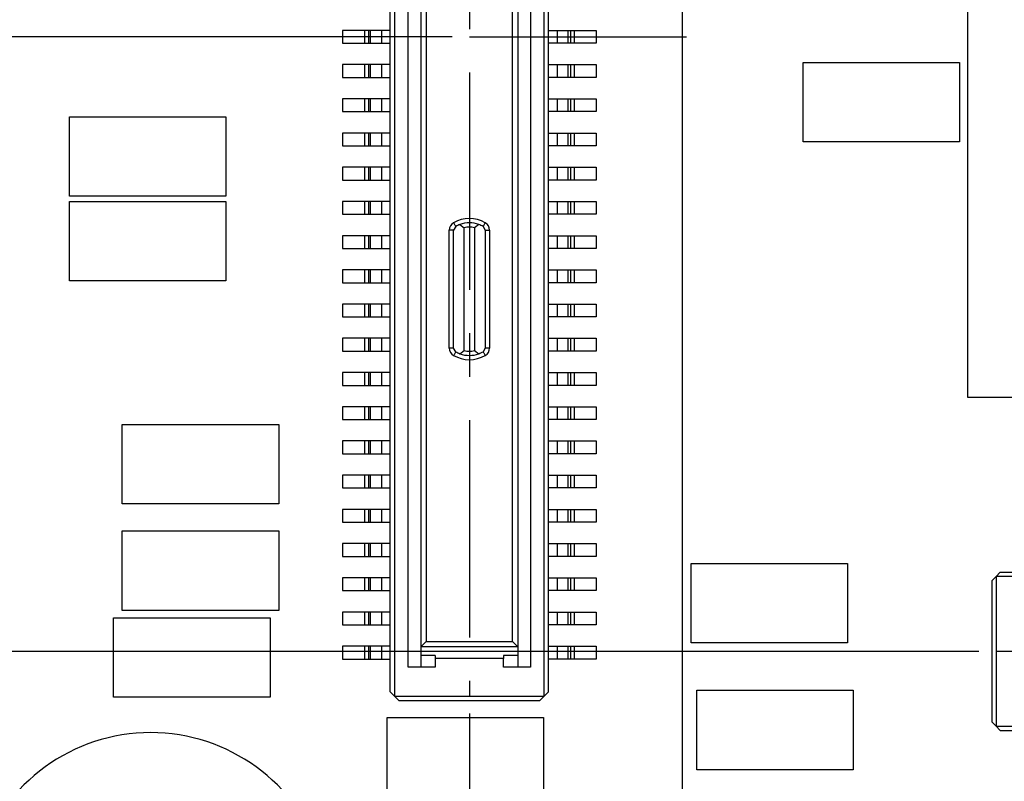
# Model space of a CAD drawing. Extents: x 5 to 415, y 5 to 292.
# Tile 24 of 33: x 143 to 200, y 101 to 145. Entities that reach past the tile are written whole.
import ezdxf
from ezdxf.enums import TextEntityAlignment as Align

# ---------------------------------------------------------------- set-up
doc = ezdxf.new("R2010")
doc.units = 0
doc.linetypes.add('CENTERX2', pattern=[20.32, 12.7, -2.54, 2.54, -2.54])
doc.layers.get('0').update_dxf_attribs({"linetype": 'CONTINUOUS'})
doc.dimstyles.new('SLDDIMSTYLE0', dxfattribs={"dimtxt": 3.5, "dimasz": 3.302, "dimexe": 0, "dimexo": 0.0625, "dimgap": 0.875, "dimtad": 1, "dimlfac": 0.2, "dimrnd": 1e-09, "dimzin": 4, "dimsah": 1, "dimcen": 0.09, "dimazin": 3, "dimtol": 1, "dimtp": 0.025, "dimtm": 0.025, "dimtfac": 1, "dimtofl": 0, "dimtmove": 0, "dimatfit": 3})
doc.dimstyles.new('SLDDIMSTYLE2', dxfattribs={"dimtxt": 3.5, "dimasz": 3.302, "dimexe": 0, "dimexo": 0.0625, "dimgap": 0.875, "dimtad": 1, "dimlfac": 0.2, "dimrnd": 1e-09, "dimzin": 12, "dimsah": 1, "dimcen": 0.09, "dimazin": 3, "dimtol": 1, "dimtp": 0.025, "dimtm": 0.025, "dimtfac": 1, "dimtofl": 0, "dimtmove": 0, "dimatfit": 3})
doc.dimstyles.new('SLDDIMSTYLE4', dxfattribs={"dimtxt": 3.5, "dimasz": 3.302, "dimexe": 0, "dimexo": 0.0625, "dimgap": 0.875, "dimtad": 1, "dimlfac": 0.2, "dimrnd": 1e-09, "dimzin": 4, "dimsah": 1, "dimcen": 0.09, "dimazin": 3, "dimtfac": 1, "dimtofl": 0, "dimtmove": 0, "dimatfit": 3})

# ---------------------------------------------------------------- blocks, each defined once
blk = doc.blocks.new('_D')
at = {"color": 7, "linetype": 'CONTINUOUS'}
for p, q in [((180.074, 215.933), (117.252, 215.933)), ((118.252, 215.933), (118.252, 108.433)), ((198.779, 108.433), (117.252, 108.433))]:
    blk.add_line(p, q, dxfattribs=at)
for points in [[(118.252, 215.933), (117.744, 212.631), (118.76, 212.631)], [(118.252, 108.433), (118.76, 111.735), (117.744, 111.735)]]:
    blk.add_solid(points, dxfattribs=at)
at = {"color": 7, "linetype": 'CONTINUOUS', "width": 0.7}
for s, height, p in [('0.025', 1.75, (115.529, 166.021, 0.5)), ('0.025', 1.75, (117.792, 166.021, 0.5)), ('+', 1.75, (115.529, 164.607, 0.5)), ('-', 1.75, (117.792, 164.926, 0.5)), ('21.500', 3.5, (118.252, 149.09, 0.5))]:
    blk.add_text(s, height=height, rotation=90, dxfattribs=at).set_placement(p, align=Align.BOTTOM_LEFT)
blk = doc.blocks.new('_D_2')
at = {"color": 7, "linetype": 'CONTINUOUS'}
for p, q in [((243.329, 107.433), (243.329, 68.345)), ((168.974, 104.808), (168.974, 68.345)), ((243.329, 69.345), (168.974, 69.345))]:
    blk.add_line(p, q, dxfattribs=at)
for points in [[(168.974, 69.345), (172.276, 68.837), (172.276, 69.853)], [(243.329, 69.345), (240.027, 69.853), (240.027, 68.837)]]:
    blk.add_solid(points, dxfattribs=at)
at = {"color": 7, "linetype": 'CONTINUOUS', "width": 0.7}
for s, height, p in [('0.025', 1.75, (206.445, 72.067, 0.5)), ('14.871', 3.5, (189.514, 69.345, 0.5)), ('+', 1.75, (205.031, 72.067, 0.5)), ('0.025', 1.75, (206.445, 69.804, 0.5)), ('-', 1.75, (205.35, 69.804, 0.5))]:
    blk.add_text(s, height=height, dxfattribs=at).set_placement(p, align=Align.BOTTOM_LEFT)
blk = doc.blocks.new('_D_3')
at = {"color": 7, "linetype": 'CONTINUOUS'}
for p, q in [((167.974, 144.358), (127.335, 144.358)), ((128.335, 108.433), (128.335, 144.358)), ((198.779, 108.433), (127.335, 108.433))]:
    blk.add_line(p, q, dxfattribs=at)
for points in [[(128.335, 144.358), (127.827, 141.056), (128.843, 141.056)], [(128.335, 108.433), (128.843, 111.735), (127.827, 111.735)]]:
    blk.add_solid(points, dxfattribs=at)
at = {"color": 7, "linetype": 'CONTINUOUS', "width": 0.7}
for s, height, p in [('0.025', 1.75, (125.613, 131.141, 0.5)), ('0.025', 1.75, (127.876, 131.141, 0.5)), ('+', 1.75, (125.613, 129.726, 0.5)), ('-', 1.75, (127.876, 130.046, 0.5)), ('7.185', 3.5, (128.335, 116.796, 0.5))]:
    blk.add_text(s, height=height, rotation=90, dxfattribs=at).set_placement(p, align=Align.BOTTOM_LEFT)
blk = doc.blocks.new('_D_9')
at = {"color": 7, "linetype": 'CONTINUOUS'}
for p, q in [((150.329, 225.683), (150.329, 255.77)), ((363.829, 94.183), (363.829, 255.77)), ((150.329, 254.77), (363.829, 254.77))]:
    blk.add_line(p, q, dxfattribs=at)
for points in [[(150.329, 254.77), (153.631, 254.262), (153.631, 255.278)], [(363.829, 254.77), (360.527, 255.278), (360.527, 254.262)]]:
    blk.add_solid(points, dxfattribs=at)
at = {"color": 7, "linetype": 'CONTINUOUS', "width": 0.7}
blk.add_text('42.70', height=3.5, dxfattribs=at).set_placement((251.813, 254.77, 185.318), align=Align.BOTTOM_LEFT)
blk = doc.blocks.new('_D_10')
at = {"color": 7, "linetype": 'CONTINUOUS'}
for p, q in [((151.329, 224.683), (182.411, 224.683)), ((181.411, 224.683), (181.411, 93.183)), ((362.829, 93.183), (180.411, 93.183))]:
    blk.add_line(p, q, dxfattribs=at)
for points in [[(181.411, 224.683), (180.903, 221.381), (181.919, 221.381)], [(181.411, 93.183), (181.919, 96.485), (180.903, 96.485)]]:
    blk.add_solid(points, dxfattribs=at)
at = {"color": 7, "linetype": 'CONTINUOUS', "width": 0.7}
blk.add_text('26.30', height=3.5, rotation=90, dxfattribs=at).set_placement((181.411, 154.646, 185.318), align=Align.BOTTOM_LEFT)

msp = doc.modelspace()

# ---------------------------------------------------------------- linework, layer by layer
at = {"color": 7, "linetype": 'CONTINUOUS'}
for p, q in [((164.349, 106.058), (164.349, 182.658)), ((164.599, 182.908), (164.599, 105.808)), ((173.349, 105.808), (173.349, 182.908)), ((173.599, 106.058), (173.599, 182.658)), ((165.399, 107.508), (165.399, 181.208)), ((166.149, 107.508), (166.149, 181.208)), ((171.799, 181.208), (171.799, 107.508)), ((172.549, 181.208), (172.549, 107.508)), ((166.449, 179.706), (166.449, 109.011)), ((171.499, 109.011), (171.499, 179.706)), ((198.123, 123.281), (198.123, 153.781)), ((161.549, 144.733), (161.549, 143.983)), ((162.849, 144.733), (161.549, 144.733)), ((162.849, 143.983), (162.849, 144.733)), ((163.07, 144.733), (162.849, 144.733)), ((163.07, 144.733), (163.07, 143.983)), ((163.187, 144.733), (163.07, 144.733)), ((163.187, 143.983), (163.187, 144.733)), ((163.849, 144.733), (163.187, 144.733)), ((163.849, 143.983), (163.849, 144.733)), ((164.349, 144.733), (163.849, 144.733)), ((173.599, 144.733), (174.099, 144.733)), ((174.099, 144.733), (174.099, 143.983)), ((174.099, 144.733), (174.761, 144.733)), ((174.761, 143.983), (174.761, 144.733)), ((174.761, 144.733), (174.879, 144.733)), ((174.879, 144.733), (174.879, 143.983)), ((174.879, 144.733), (175.099, 144.733)), ((175.099, 144.733), (175.099, 143.983)), ((175.099, 144.733), (176.399, 144.733)), ((176.399, 144.733), (176.399, 143.983)), ((161.549, 143.983), (162.849, 143.983)), ((162.849, 143.983), (163.07, 143.983)), ((163.07, 143.983), (163.187, 143.983)), ((163.187, 143.983), (163.849, 143.983)), ((163.849, 143.983), (164.349, 143.983)), ((174.099, 143.983), (173.599, 143.983)), ((174.761, 143.983), (174.099, 143.983)), ((174.879, 143.983), (174.761, 143.983)), ((175.099, 143.983), (174.879, 143.983)), ((176.399, 143.983), (175.099, 143.983)), ((188.5, 142.863), (197.65, 142.863)), ((188.5, 138.213), (188.5, 142.863)), ((197.65, 142.863), (197.65, 138.213)), ((161.549, 142.733), (161.549, 141.983)), ((162.849, 142.733), (161.549, 142.733)), ((162.849, 141.983), (162.849, 142.733)), ((163.07, 142.733), (162.849, 142.733)), ((163.07, 142.733), (163.07, 141.983)), ((163.187, 142.733), (163.07, 142.733)), ((163.187, 141.983), (163.187, 142.733)), ((163.849, 142.733), (163.187, 142.733)), ((164.349, 142.733), (163.849, 142.733)), ((163.849, 141.983), (163.849, 142.733)), ((173.599, 142.733), (174.099, 142.733)), ((174.099, 142.733), (174.099, 141.983)), ((174.099, 142.733), (174.761, 142.733)), ((174.761, 141.983), (174.761, 142.733)), ((174.761, 142.733), (174.879, 142.733)), ((174.879, 142.733), (174.879, 141.983)), ((174.879, 142.733), (175.099, 142.733)), ((175.099, 142.733), (175.099, 141.983)), ((175.099, 142.733), (176.399, 142.733)), ((176.399, 142.733), (176.399, 141.983)), ((161.549, 141.983), (162.849, 141.983)), ((162.849, 141.983), (163.07, 141.983)), ((163.07, 141.983), (163.187, 141.983)), ((163.187, 141.983), (163.849, 141.983)), ((163.849, 141.983), (164.349, 141.983)), ((174.099, 141.983), (173.599, 141.983)), ((174.761, 141.983), (174.099, 141.983)), ((174.879, 141.983), (174.761, 141.983)), ((175.099, 141.983), (174.879, 141.983)), ((176.399, 141.983), (175.099, 141.983)), ((161.549, 140.733), (161.549, 139.983)), ((162.849, 140.733), (161.549, 140.733)), ((162.849, 139.983), (162.849, 140.733)), ((163.07, 140.733), (162.849, 140.733)), ((163.07, 140.733), (163.07, 139.983)), ((163.187, 140.733), (163.07, 140.733)), ((163.187, 139.983), (163.187, 140.733)), ((163.849, 140.733), (163.187, 140.733)), ((163.849, 139.983), (163.849, 140.733)), ((164.349, 140.733), (163.849, 140.733)), ((173.599, 140.733), (174.099, 140.733)), ((174.099, 140.733), (174.099, 139.983)), ((174.099, 140.733), (174.761, 140.733)), ((174.761, 139.983), (174.761, 140.733)), ((174.761, 140.733), (174.879, 140.733)), ((174.879, 140.733), (174.879, 139.983)), ((174.879, 140.733), (175.099, 140.733)), ((175.099, 140.733), (175.099, 139.983)), ((175.099, 140.733), (176.399, 140.733)), ((176.399, 140.733), (176.399, 139.983)), ((161.549, 139.983), (162.849, 139.983)), ((162.849, 139.983), (163.07, 139.983)), ((163.07, 139.983), (163.187, 139.983)), ((163.187, 139.983), (163.849, 139.983)), ((163.849, 139.983), (164.349, 139.983)), ((174.099, 139.983), (173.599, 139.983)), ((174.761, 139.983), (174.099, 139.983)), ((174.879, 139.983), (174.761, 139.983)), ((175.099, 139.983), (174.879, 139.983)), ((176.399, 139.983), (175.099, 139.983)), ((145.574, 135.038), (145.574, 139.688)), ((145.574, 139.688), (154.724, 139.688)), ((154.724, 139.688), (154.724, 135.038)), ((161.549, 138.733), (161.549, 137.983)), ((162.849, 138.733), (161.549, 138.733)), ((162.849, 137.983), (162.849, 138.733)), ((163.07, 138.733), (162.849, 138.733)), ((163.07, 138.733), (163.07, 137.983)), ((163.187, 138.733), (163.07, 138.733)), ((163.187, 137.983), (163.187, 138.733)), ((163.849, 138.733), (163.187, 138.733)), ((163.849, 137.983), (163.849, 138.733)), ((164.349, 138.733), (163.849, 138.733)), ((173.599, 138.733), (174.099, 138.733)), ((174.099, 138.733), (174.099, 137.983)), ((174.099, 138.733), (174.761, 138.733)), ((174.761, 137.983), (174.761, 138.733)), ((174.761, 138.733), (174.879, 138.733)), ((174.879, 138.733), (174.879, 137.983)), ((174.879, 138.733), (175.099, 138.733)), ((175.099, 138.733), (175.099, 137.983)), ((175.099, 138.733), (176.399, 138.733)), ((176.399, 138.733), (176.399, 137.983)), ((161.549, 137.983), (162.849, 137.983)), ((162.849, 137.983), (163.07, 137.983)), ((163.07, 137.983), (163.187, 137.983)), ((163.187, 137.983), (163.849, 137.983)), ((163.849, 137.983), (164.349, 137.983)), ((174.099, 137.983), (173.599, 137.983)), ((174.761, 137.983), (174.099, 137.983)), ((174.879, 137.983), (174.761, 137.983)), ((175.099, 137.983), (174.879, 137.983)), ((176.399, 137.983), (175.099, 137.983)), ((197.65, 138.213), (188.5, 138.213)), ((161.549, 136.733), (161.549, 135.983)), ((162.849, 136.733), (161.549, 136.733)), ((162.849, 135.983), (162.849, 136.733)), ((163.07, 136.733), (162.849, 136.733)), ((163.07, 136.733), (163.07, 135.983)), ((163.187, 136.733), (163.07, 136.733)), ((163.187, 135.983), (163.187, 136.733)), ((163.849, 136.733), (163.187, 136.733)), ((163.849, 135.983), (163.849, 136.733)), ((164.349, 136.733), (163.849, 136.733)), ((173.599, 136.733), (174.099, 136.733)), ((174.099, 136.733), (174.099, 135.983)), ((174.099, 136.733), (174.761, 136.733)), ((174.761, 135.983), (174.761, 136.733)), ((174.761, 136.733), (174.879, 136.733)), ((174.879, 136.733), (174.879, 135.983)), ((174.879, 136.733), (175.099, 136.733)), ((175.099, 136.733), (175.099, 135.983)), ((175.099, 136.733), (176.399, 136.733)), ((176.399, 136.733), (176.399, 135.983)), ((161.549, 135.983), (162.849, 135.983)), ((162.849, 135.983), (163.07, 135.983)), ((163.07, 135.983), (163.187, 135.983)), ((163.187, 135.983), (163.849, 135.983)), ((163.849, 135.983), (164.349, 135.983)), ((174.099, 135.983), (173.599, 135.983)), ((174.761, 135.983), (174.099, 135.983)), ((174.879, 135.983), (174.761, 135.983)), ((175.099, 135.983), (174.879, 135.983)), ((176.399, 135.983), (175.099, 135.983)), ((154.724, 135.038), (145.574, 135.038)), ((145.574, 130.085), (145.574, 134.735)), ((145.574, 134.735), (154.724, 134.735)), ((154.724, 134.735), (154.724, 130.085)), ((161.549, 134.733), (161.549, 133.983)), ((162.849, 134.733), (161.549, 134.733)), ((162.849, 133.983), (162.849, 134.733)), ((163.07, 134.733), (162.849, 134.733)), ((163.07, 134.733), (163.07, 133.983)), ((163.187, 134.733), (163.07, 134.733)), ((163.187, 133.983), (163.187, 134.733)), ((163.849, 134.733), (163.187, 134.733)), ((164.349, 134.733), (163.849, 134.733)), ((163.849, 133.983), (163.849, 134.733)), ((173.599, 134.733), (174.099, 134.733)), ((174.099, 134.733), (174.099, 133.983)), ((174.099, 134.733), (174.761, 134.733)), ((174.761, 133.983), (174.761, 134.733)), ((174.761, 134.733), (174.879, 134.733)), ((174.879, 134.733), (174.879, 133.983)), ((174.879, 134.733), (175.099, 134.733)), ((175.099, 134.733), (175.099, 133.983)), ((175.099, 134.733), (176.399, 134.733)), ((176.399, 134.733), (176.399, 133.983)), ((161.549, 133.983), (162.849, 133.983)), ((162.849, 133.983), (163.07, 133.983)), ((163.07, 133.983), (163.187, 133.983)), ((163.187, 133.983), (163.849, 133.983)), ((163.849, 133.983), (164.349, 133.983)), ((174.099, 133.983), (173.599, 133.983)), ((174.761, 133.983), (174.099, 133.983)), ((174.879, 133.983), (174.761, 133.983)), ((175.099, 133.983), (174.879, 133.983)), ((176.399, 133.983), (175.099, 133.983)), ((168.049, 133.053), (167.799, 133.053)), ((167.799, 126.164), (167.799, 133.053)), ((168.174, 133.269), (168.049, 133.053)), ((168.049, 126.164), (168.049, 133.053)), ((168.424, 133.386), (168.674, 133.2)), ((168.674, 126.017), (168.674, 133.2)), ((169.524, 133.386), (169.274, 133.2)), ((169.274, 133.2), (169.274, 126.017)), ((169.774, 133.269), (169.899, 133.053)), ((169.899, 133.053), (169.899, 126.164)), ((169.899, 133.053), (170.149, 133.053)), ((170.149, 133.053), (170.149, 126.164)), ((161.549, 132.733), (161.549, 131.983)), ((162.849, 132.733), (161.549, 132.733)), ((162.849, 131.983), (162.849, 132.733)), ((163.07, 132.733), (162.849, 132.733)), ((163.07, 132.733), (163.07, 131.983)), ((163.187, 132.733), (163.07, 132.733)), ((163.187, 131.983), (163.187, 132.733)), ((163.849, 132.733), (163.187, 132.733)), ((163.849, 131.983), (163.849, 132.733)), ((164.349, 132.733), (163.849, 132.733)), ((173.599, 132.733), (174.099, 132.733)), ((174.099, 132.733), (174.099, 131.983)), ((174.099, 132.733), (174.761, 132.733)), ((174.761, 131.983), (174.761, 132.733)), ((174.761, 132.733), (174.879, 132.733)), ((174.879, 132.733), (174.879, 131.983)), ((174.879, 132.733), (175.099, 132.733)), ((175.099, 132.733), (175.099, 131.983)), ((175.099, 132.733), (176.399, 132.733)), ((176.399, 132.733), (176.399, 131.983)), ((161.549, 131.983), (162.849, 131.983)), ((162.849, 131.983), (163.07, 131.983)), ((163.07, 131.983), (163.187, 131.983)), ((163.187, 131.983), (163.849, 131.983)), ((163.849, 131.983), (164.349, 131.983)), ((174.099, 131.983), (173.599, 131.983)), ((174.761, 131.983), (174.099, 131.983)), ((174.879, 131.983), (174.761, 131.983)), ((175.099, 131.983), (174.879, 131.983)), ((176.399, 131.983), (175.099, 131.983)), ((161.549, 130.733), (161.549, 129.983)), ((162.849, 130.733), (161.549, 130.733)), ((162.849, 129.983), (162.849, 130.733)), ((163.07, 130.733), (162.849, 130.733)), ((163.07, 130.733), (163.07, 129.983)), ((163.187, 130.733), (163.07, 130.733)), ((163.187, 129.983), (163.187, 130.733)), ((163.849, 130.733), (163.187, 130.733)), ((164.349, 130.733), (163.849, 130.733)), ((163.849, 129.983), (163.849, 130.733)), ((173.599, 130.733), (174.099, 130.733)), ((174.099, 130.733), (174.099, 129.983)), ((174.099, 130.733), (174.761, 130.733)), ((174.761, 129.983), (174.761, 130.733)), ((174.761, 130.733), (174.879, 130.733)), ((174.879, 130.733), (174.879, 129.983)), ((174.879, 130.733), (175.099, 130.733)), ((175.099, 130.733), (175.099, 129.983)), ((175.099, 130.733), (176.399, 130.733)), ((176.399, 130.733), (176.399, 129.983)), ((154.724, 130.085), (145.574, 130.085)), ((161.549, 129.983), (162.849, 129.983)), ((162.849, 129.983), (163.07, 129.983)), ((163.07, 129.983), (163.187, 129.983)), ((163.187, 129.983), (163.849, 129.983)), ((163.849, 129.983), (164.349, 129.983)), ((174.099, 129.983), (173.599, 129.983)), ((174.761, 129.983), (174.099, 129.983)), ((174.879, 129.983), (174.761, 129.983)), ((175.099, 129.983), (174.879, 129.983)), ((176.399, 129.983), (175.099, 129.983)), ((161.549, 128.733), (161.549, 127.983)), ((162.849, 128.733), (161.549, 128.733)), ((162.849, 127.983), (162.849, 128.733)), ((163.07, 128.733), (162.849, 128.733)), ((163.07, 128.733), (163.07, 127.983)), ((163.187, 128.733), (163.07, 128.733)), ((163.187, 127.983), (163.187, 128.733)), ((163.849, 128.733), (163.187, 128.733)), ((163.849, 127.983), (163.849, 128.733)), ((164.349, 128.733), (163.849, 128.733)), ((173.599, 128.733), (174.099, 128.733)), ((174.099, 128.733), (174.099, 127.983)), ((174.099, 128.733), (174.761, 128.733)), ((174.761, 127.983), (174.761, 128.733)), ((174.761, 128.733), (174.879, 128.733)), ((174.879, 128.733), (174.879, 127.983)), ((174.879, 128.733), (175.099, 128.733)), ((175.099, 128.733), (175.099, 127.983)), ((175.099, 128.733), (176.399, 128.733)), ((176.399, 128.733), (176.399, 127.983)), ((161.549, 127.983), (162.849, 127.983)), ((162.849, 127.983), (163.07, 127.983)), ((163.07, 127.983), (163.187, 127.983)), ((163.187, 127.983), (163.849, 127.983)), ((163.849, 127.983), (164.349, 127.983)), ((174.099, 127.983), (173.599, 127.983)), ((174.761, 127.983), (174.099, 127.983)), ((174.879, 127.983), (174.761, 127.983)), ((175.099, 127.983), (174.879, 127.983)), ((176.399, 127.983), (175.099, 127.983)), ((161.549, 126.733), (161.549, 125.983)), ((162.849, 126.733), (161.549, 126.733)), ((162.849, 125.983), (162.849, 126.733)), ((163.07, 126.733), (162.849, 126.733)), ((163.07, 126.733), (163.07, 125.983)), ((163.187, 126.733), (163.07, 126.733)), ((163.187, 125.983), (163.187, 126.733)), ((163.849, 126.733), (163.187, 126.733)), ((163.849, 125.983), (163.849, 126.733)), ((164.349, 126.733), (163.849, 126.733)), ((173.599, 126.733), (174.099, 126.733)), ((174.099, 126.733), (174.099, 125.983)), ((174.099, 126.733), (174.761, 126.733)), ((174.761, 125.983), (174.761, 126.733)), ((174.761, 126.733), (174.879, 126.733)), ((174.879, 126.733), (174.879, 125.983)), ((174.879, 126.733), (175.099, 126.733)), ((175.099, 126.733), (175.099, 125.983)), ((175.099, 126.733), (176.399, 126.733)), ((176.399, 126.733), (176.399, 125.983)), ((168.049, 126.164), (167.799, 126.164)), ((168.174, 125.948), (168.049, 126.164)), ((169.899, 126.164), (169.774, 125.948)), ((170.149, 126.164), (169.899, 126.164)), ((161.549, 125.983), (162.849, 125.983)), ((162.849, 125.983), (163.07, 125.983)), ((163.07, 125.983), (163.187, 125.983)), ((163.187, 125.983), (163.849, 125.983)), ((163.849, 125.983), (164.349, 125.983)), ((168.424, 125.831), (168.674, 126.017)), ((169.274, 126.017), (169.524, 125.831)), ((174.099, 125.983), (173.599, 125.983)), ((174.761, 125.983), (174.099, 125.983)), ((174.879, 125.983), (174.761, 125.983)), ((175.099, 125.983), (174.879, 125.983)), ((176.399, 125.983), (175.099, 125.983)), ((161.549, 124.733), (161.549, 123.983)), ((162.849, 124.733), (161.549, 124.733)), ((162.849, 123.983), (162.849, 124.733)), ((163.07, 124.733), (162.849, 124.733)), ((163.07, 124.733), (163.07, 123.983)), ((163.187, 124.733), (163.07, 124.733)), ((163.187, 123.983), (163.187, 124.733)), ((163.849, 124.733), (163.187, 124.733)), ((163.849, 123.983), (163.849, 124.733)), ((164.349, 124.733), (163.849, 124.733)), ((173.599, 124.733), (174.099, 124.733)), ((174.099, 124.733), (174.099, 123.983)), ((174.099, 124.733), (174.761, 124.733)), ((174.761, 123.983), (174.761, 124.733)), ((174.761, 124.733), (174.879, 124.733)), ((174.879, 124.733), (174.879, 123.983)), ((174.879, 124.733), (175.099, 124.733)), ((175.099, 124.733), (175.099, 123.983)), ((175.099, 124.733), (176.399, 124.733)), ((176.399, 124.733), (176.399, 123.983)), ((161.549, 123.983), (162.849, 123.983)), ((162.849, 123.983), (163.07, 123.983)), ((163.07, 123.983), (163.187, 123.983)), ((163.187, 123.983), (163.849, 123.983)), ((163.849, 123.983), (164.349, 123.983)), ((174.099, 123.983), (173.599, 123.983)), ((174.761, 123.983), (174.099, 123.983)), ((174.879, 123.983), (174.761, 123.983)), ((175.099, 123.983), (174.879, 123.983)), ((176.399, 123.983), (175.099, 123.983)), ((238.623, 123.281), (198.123, 123.281)), ((161.549, 122.733), (161.549, 121.983)), ((162.849, 122.733), (161.549, 122.733)), ((162.849, 121.983), (162.849, 122.733)), ((163.07, 122.733), (162.849, 122.733)), ((163.07, 122.733), (163.07, 121.983)), ((163.187, 122.733), (163.07, 122.733)), ((163.187, 121.983), (163.187, 122.733)), ((163.849, 122.733), (163.187, 122.733)), ((163.849, 121.983), (163.849, 122.733)), ((164.349, 122.733), (163.849, 122.733)), ((173.599, 122.733), (174.099, 122.733)), ((174.099, 122.733), (174.099, 121.983)), ((174.099, 122.733), (174.761, 122.733)), ((174.761, 121.983), (174.761, 122.733)), ((174.761, 122.733), (174.879, 122.733)), ((174.879, 122.733), (174.879, 121.983)), ((174.879, 122.733), (175.099, 122.733)), ((175.099, 122.733), (175.099, 121.983)), ((175.099, 122.733), (176.399, 122.733)), ((176.399, 122.733), (176.399, 121.983)), ((148.672, 117.054), (148.672, 121.704)), ((148.672, 121.704), (157.822, 121.704)), ((157.822, 121.704), (157.822, 117.054)), ((161.549, 121.983), (162.849, 121.983)), ((162.849, 121.983), (163.07, 121.983)), ((163.07, 121.983), (163.187, 121.983)), ((163.187, 121.983), (163.849, 121.983)), ((163.849, 121.983), (164.349, 121.983)), ((174.099, 121.983), (173.599, 121.983)), ((174.761, 121.983), (174.099, 121.983)), ((174.879, 121.983), (174.761, 121.983)), ((175.099, 121.983), (174.879, 121.983)), ((176.399, 121.983), (175.099, 121.983)), ((161.549, 120.733), (161.549, 119.983)), ((162.849, 120.733), (161.549, 120.733)), ((162.849, 119.983), (162.849, 120.733)), ((163.07, 120.733), (162.849, 120.733)), ((163.07, 120.733), (163.07, 119.983)), ((163.187, 120.733), (163.07, 120.733)), ((163.187, 119.983), (163.187, 120.733)), ((163.849, 120.733), (163.187, 120.733)), ((164.349, 120.733), (163.849, 120.733)), ((163.849, 119.983), (163.849, 120.733)), ((173.599, 120.733), (174.099, 120.733)), ((174.099, 120.733), (174.099, 119.983)), ((174.099, 120.733), (174.761, 120.733)), ((174.761, 119.983), (174.761, 120.733)), ((174.761, 120.733), (174.879, 120.733)), ((174.879, 120.733), (174.879, 119.983)), ((174.879, 120.733), (175.099, 120.733)), ((175.099, 120.733), (175.099, 119.983)), ((175.099, 120.733), (176.399, 120.733)), ((176.399, 120.733), (176.399, 119.983)), ((161.549, 119.983), (162.849, 119.983)), ((162.849, 119.983), (163.07, 119.983)), ((163.07, 119.983), (163.187, 119.983)), ((163.187, 119.983), (163.849, 119.983)), ((163.849, 119.983), (164.349, 119.983)), ((174.099, 119.983), (173.599, 119.983)), ((174.761, 119.983), (174.099, 119.983)), ((174.879, 119.983), (174.761, 119.983)), ((175.099, 119.983), (174.879, 119.983)), ((176.399, 119.983), (175.099, 119.983)), ((161.549, 118.733), (161.549, 117.983)), ((162.849, 118.733), (161.549, 118.733)), ((162.849, 117.983), (162.849, 118.733)), ((163.07, 118.733), (162.849, 118.733)), ((163.07, 118.733), (163.07, 117.983)), ((163.187, 118.733), (163.07, 118.733)), ((163.187, 117.983), (163.187, 118.733)), ((163.849, 118.733), (163.187, 118.733)), ((164.349, 118.733), (163.849, 118.733)), ((163.849, 117.983), (163.849, 118.733)), ((173.599, 118.733), (174.099, 118.733)), ((174.099, 118.733), (174.099, 117.983)), ((174.099, 118.733), (174.761, 118.733)), ((174.761, 117.983), (174.761, 118.733)), ((174.761, 118.733), (174.879, 118.733)), ((174.879, 118.733), (174.879, 117.983)), ((174.879, 118.733), (175.099, 118.733)), ((175.099, 118.733), (175.099, 117.983)), ((175.099, 118.733), (176.399, 118.733)), ((176.399, 118.733), (176.399, 117.983)), ((161.549, 117.983), (162.849, 117.983)), ((162.849, 117.983), (163.07, 117.983)), ((163.07, 117.983), (163.187, 117.983)), ((163.187, 117.983), (163.849, 117.983)), ((163.849, 117.983), (164.349, 117.983)), ((174.099, 117.983), (173.599, 117.983)), ((174.761, 117.983), (174.099, 117.983)), ((174.879, 117.983), (174.761, 117.983)), ((175.099, 117.983), (174.879, 117.983)), ((176.399, 117.983), (175.099, 117.983)), ((157.822, 117.054), (148.672, 117.054)), ((161.549, 116.733), (161.549, 115.983)), ((162.849, 116.733), (161.549, 116.733)), ((162.849, 115.983), (162.849, 116.733)), ((163.07, 116.733), (162.849, 116.733)), ((163.07, 116.733), (163.07, 115.983)), ((163.187, 116.733), (163.07, 116.733)), ((163.187, 115.983), (163.187, 116.733)), ((163.849, 116.733), (163.187, 116.733)), ((164.349, 116.733), (163.849, 116.733)), ((163.849, 115.983), (163.849, 116.733)), ((173.599, 116.733), (174.099, 116.733)), ((174.099, 116.733), (174.099, 115.983)), ((174.099, 116.733), (174.761, 116.733)), ((174.761, 115.983), (174.761, 116.733)), ((174.761, 116.733), (174.879, 116.733)), ((174.879, 116.733), (174.879, 115.983)), ((174.879, 116.733), (175.099, 116.733)), ((175.099, 116.733), (175.099, 115.983)), ((175.099, 116.733), (176.399, 116.733)), ((176.399, 116.733), (176.399, 115.983)), ((161.549, 115.983), (162.849, 115.983)), ((162.849, 115.983), (163.07, 115.983)), ((163.07, 115.983), (163.187, 115.983)), ((163.187, 115.983), (163.849, 115.983)), ((163.849, 115.983), (164.349, 115.983)), ((174.099, 115.983), (173.599, 115.983)), ((174.761, 115.983), (174.099, 115.983)), ((174.879, 115.983), (174.761, 115.983)), ((175.099, 115.983), (174.879, 115.983)), ((176.399, 115.983), (175.099, 115.983)), ((148.672, 115.481), (157.822, 115.481)), ((148.672, 110.831), (148.672, 115.481)), ((157.822, 115.481), (157.822, 110.831)), ((161.549, 114.733), (161.549, 113.983)), ((162.849, 114.733), (161.549, 114.733)), ((162.849, 113.983), (162.849, 114.733)), ((163.07, 114.733), (162.849, 114.733)), ((163.07, 114.733), (163.07, 113.983)), ((163.187, 114.733), (163.07, 114.733)), ((163.187, 113.983), (163.187, 114.733)), ((163.849, 114.733), (163.187, 114.733)), ((163.849, 113.983), (163.849, 114.733)), ((164.349, 114.733), (163.849, 114.733)), ((173.599, 114.733), (174.099, 114.733)), ((174.099, 114.733), (174.099, 113.983)), ((174.099, 114.733), (174.761, 114.733)), ((174.761, 113.983), (174.761, 114.733)), ((174.761, 114.733), (174.879, 114.733)), ((174.879, 114.733), (174.879, 113.983)), ((174.879, 114.733), (175.099, 114.733)), ((175.099, 114.733), (175.099, 113.983)), ((175.099, 114.733), (176.399, 114.733)), ((176.399, 114.733), (176.399, 113.983)), ((161.549, 113.983), (162.849, 113.983)), ((162.849, 113.983), (163.07, 113.983)), ((163.07, 113.983), (163.187, 113.983)), ((163.187, 113.983), (163.849, 113.983)), ((163.849, 113.983), (164.349, 113.983)), ((174.099, 113.983), (173.599, 113.983)), ((174.761, 113.983), (174.099, 113.983)), ((174.879, 113.983), (174.761, 113.983)), ((175.099, 113.983), (174.879, 113.983)), ((176.399, 113.983), (175.099, 113.983)), ((181.946, 108.926), (181.946, 113.576)), ((181.946, 113.576), (191.096, 113.576)), ((191.096, 113.576), (191.096, 108.926)), ((200.029, 113.058), (199.779, 112.808)), ((200.029, 113.058), (286.629, 113.058)), ((161.549, 112.733), (161.549, 111.983)), ((162.849, 112.733), (161.549, 112.733)), ((162.849, 111.983), (162.849, 112.733)), ((163.07, 112.733), (162.849, 112.733)), ((163.07, 112.733), (163.07, 111.983)), ((163.187, 112.733), (163.07, 112.733)), ((163.187, 111.983), (163.187, 112.733)), ((163.849, 112.733), (163.187, 112.733)), ((163.849, 111.983), (163.849, 112.733)), ((164.349, 112.733), (163.849, 112.733)), ((173.599, 112.733), (174.099, 112.733)), ((174.099, 112.733), (174.099, 111.983)), ((174.099, 112.733), (174.761, 112.733)), ((174.761, 111.983), (174.761, 112.733)), ((174.761, 112.733), (174.879, 112.733)), ((174.879, 112.733), (174.879, 111.983)), ((174.879, 112.733), (175.099, 112.733)), ((175.099, 112.733), (175.099, 111.983)), ((175.099, 112.733), (176.399, 112.733)), ((176.399, 112.733), (176.399, 111.983)), ((199.779, 112.808), (199.529, 112.558)), ((199.529, 112.558), (199.529, 104.308)), ((199.779, 112.808), (199.779, 104.058)), ((286.879, 112.808), (199.779, 112.808)), ((161.549, 111.983), (162.849, 111.983)), ((162.849, 111.983), (163.07, 111.983)), ((163.07, 111.983), (163.187, 111.983)), ((163.187, 111.983), (163.849, 111.983)), ((163.849, 111.983), (164.349, 111.983)), ((174.099, 111.983), (173.599, 111.983)), ((174.761, 111.983), (174.099, 111.983)), ((174.879, 111.983), (174.761, 111.983)), ((175.099, 111.983), (174.879, 111.983)), ((176.399, 111.983), (175.099, 111.983)), ((157.822, 110.831), (148.672, 110.831)), ((161.549, 110.733), (161.549, 109.983)), ((162.849, 110.733), (161.549, 110.733)), ((162.849, 109.983), (162.849, 110.733)), ((163.07, 110.733), (162.849, 110.733)), ((163.07, 110.733), (163.07, 109.983)), ((163.187, 110.733), (163.07, 110.733)), ((163.187, 109.983), (163.187, 110.733)), ((163.849, 110.733), (163.187, 110.733)), ((164.349, 110.733), (163.849, 110.733)), ((163.849, 109.983), (163.849, 110.733)), ((173.599, 110.733), (174.099, 110.733)), ((174.099, 110.733), (174.099, 109.983)), ((174.099, 110.733), (174.761, 110.733)), ((174.761, 109.983), (174.761, 110.733)), ((174.761, 110.733), (174.879, 110.733)), ((174.879, 110.733), (174.879, 109.983)), ((174.879, 110.733), (175.099, 110.733)), ((175.099, 110.733), (175.099, 109.983)), ((175.099, 110.733), (176.399, 110.733)), ((176.399, 110.733), (176.399, 109.983)), ((148.164, 110.401), (157.314, 110.401)), ((148.164, 105.751), (148.164, 110.401)), ((157.314, 110.401), (157.314, 105.751)), ((161.549, 109.983), (162.849, 109.983)), ((162.849, 109.983), (163.07, 109.983)), ((163.07, 109.983), (163.187, 109.983)), ((163.187, 109.983), (163.849, 109.983)), ((163.849, 109.983), (164.349, 109.983)), ((174.099, 109.983), (173.599, 109.983)), ((174.761, 109.983), (174.099, 109.983)), ((174.879, 109.983), (174.761, 109.983)), ((175.099, 109.983), (174.879, 109.983)), ((176.399, 109.983), (175.099, 109.983)), ((166.449, 109.011), (166.154, 108.715)), ((166.449, 109.011), (171.499, 109.011)), ((171.795, 108.715), (171.499, 109.011)), ((191.096, 108.926), (181.946, 108.926)), ((161.549, 108.733), (161.549, 107.983)), ((162.849, 108.733), (161.549, 108.733)), ((162.849, 107.983), (162.849, 108.733)), ((163.07, 108.733), (162.849, 108.733)), ((163.07, 108.733), (163.07, 107.983)), ((163.187, 108.733), (163.07, 108.733)), ((163.187, 107.983), (163.187, 108.733)), ((163.849, 108.733), (163.187, 108.733)), ((163.849, 107.983), (163.849, 108.733)), ((164.349, 108.733), (163.849, 108.733)), ((166.154, 108.715), (166.149, 108.706)), ((166.154, 108.715), (171.795, 108.715)), ((171.799, 108.706), (171.795, 108.715)), ((173.599, 108.733), (174.099, 108.733)), ((174.099, 108.733), (174.099, 107.983)), ((174.099, 108.733), (174.761, 108.733)), ((174.761, 107.983), (174.761, 108.733)), ((174.761, 108.733), (174.879, 108.733)), ((174.879, 108.733), (174.879, 107.983)), ((174.879, 108.733), (175.099, 108.733)), ((175.099, 108.733), (175.099, 107.983)), ((175.099, 108.733), (176.399, 108.733)), ((176.399, 108.733), (176.399, 107.983)), ((161.549, 107.983), (162.849, 107.983)), ((162.849, 107.983), (163.07, 107.983)), ((163.07, 107.983), (163.187, 107.983)), ((163.187, 107.983), (163.849, 107.983)), ((163.849, 107.983), (164.349, 107.983)), ((166.974, 108.183), (166.149, 108.183)), ((166.974, 108.183), (166.974, 108.008)), ((170.974, 108.008), (166.974, 108.008)), ((166.974, 108.008), (166.974, 107.508)), ((171.799, 108.183), (170.974, 108.183)), ((170.974, 108.183), (170.974, 108.008)), ((170.974, 107.508), (170.974, 108.008)), ((174.099, 107.983), (173.599, 107.983)), ((174.761, 107.983), (174.099, 107.983)), ((174.879, 107.983), (174.761, 107.983)), ((175.099, 107.983), (174.879, 107.983)), ((176.399, 107.983), (175.099, 107.983)), ((166.974, 107.508), (165.399, 107.508)), ((172.549, 107.508), (170.974, 107.508)), ((164.349, 106.058), (164.599, 105.808)), ((173.599, 106.058), (173.349, 105.808)), ((182.277, 101.51), (182.277, 106.16)), ((182.277, 106.16), (191.427, 106.16)), ((191.427, 106.16), (191.427, 101.51)), ((157.314, 105.751), (148.164, 105.751)), ((164.599, 105.808), (173.349, 105.808)), ((164.599, 105.808), (164.849, 105.558)), ((164.849, 105.558), (173.099, 105.558)), ((173.349, 105.808), (173.099, 105.558)), ((164.166, 99.909), (164.166, 104.559)), ((164.166, 104.559), (173.316, 104.559)), ((173.316, 104.559), (173.316, 99.909)), ((199.779, 104.058), (199.529, 104.308)), ((199.779, 104.058), (286.879, 104.058)), ((200.029, 103.808), (199.779, 104.058)), ((200.029, 103.808), (286.629, 103.808)), ((191.427, 101.51), (182.277, 101.51))]:
    msp.add_line(p, q, dxfattribs=at)
at = {"color": 7, "linetype": 'CENTERX2'}
for p, q in [((168.974, 182.908), (168.974, 105.808)), ((168.974, 144.358), (183.987, 144.358)), ((286.879, 108.433), (199.779, 108.433))]:
    msp.add_line(p, q, dxfattribs=at)
at = {"color": 7, "linetype": 'CONTINUOUS', "flags": 128}
for points in [[(168.174, 133.269), (168.172, 133.273), (168.165, 133.286), (168.153, 133.306), (168.138, 133.333), (168.119, 133.365), (168.097, 133.403), (168.074, 133.443), (168.049, 133.486)], [(169.774, 133.269), (169.777, 133.273), (169.784, 133.286), (169.795, 133.306), (169.811, 133.333), (169.83, 133.365), (169.851, 133.403), (169.875, 133.443), (169.899, 133.486)], [(168.174, 125.948), (168.172, 125.944), (168.165, 125.931), (168.153, 125.911), (168.138, 125.884), (168.119, 125.852), (168.097, 125.814), (168.074, 125.774), (168.049, 125.731)], [(169.774, 125.948), (169.777, 125.944), (169.784, 125.931), (169.795, 125.911), (169.811, 125.884), (169.83, 125.852), (169.851, 125.814), (169.875, 125.774), (169.899, 125.731)]]:
    msp.add_lwpolyline(points, dxfattribs=at)
at = {"color": 7, "linetype": 'CONTINUOUS'}
for centre, radius, start, end in [((168.974, 131.886), 1.848, 59.96173, 120.03827), ((168.283, 133.062), 0.484, 118.91046, 181.08962), ((168.974, 131.884), 1.6, 110.10531, 119.99999), ((168.974, 131.883), 1.6, 69.89449, 110.10551), ((168.974, 131.883), 1.35, 77.16041, 102.83959), ((168.974, 131.884), 1.6, 60.00001, 69.89469), ((169.665, 133.062), 0.484, 358.9101, 61.08982), ((168.283, 126.155), 0.484, 178.91045, 241.08948), ((169.665, 126.155), 0.484, 298.91024, 1.08983), ((168.974, 127.331), 1.848, 239.96176, 300.03824), ((168.974, 127.333), 1.6, 239.99997, 249.89439), ((168.974, 127.333), 1.6, 249.89449, 290.10551), ((168.974, 127.333), 1.35, 257.16041, 282.83959), ((168.974, 127.333), 1.6, 290.10561, 300.00003), ((150.329, 93.183), 10.5, 305.95057, 234.04943)]:
    msp.add_arc(centre, radius, start, end, dxfattribs=at)

# ---------------------------------------------------------------- dimensions: what is measured, and where the dimension line sits
for base, p1, p2, dimstyle, picture, middle in [((363.829, 254.77), (150.329, 224.683), (363.829, 93.183), 'SLDDIMSTYLE4', '_D_9', (257.632, 254.77)), ((168.974, 69.345), (243.329, 108.433), (168.974, 105.808), 'SLDDIMSTYLE2', '_D_2', (200.889, 69.345))]:
    dim = msp.add_linear_dim(base=base, p1=p1, p2=p2, dimstyle=dimstyle, dxfattribs=at)
    dim.commit()
    dim.dimension.update_dxf_attribs({"geometry": picture, "text_midpoint": middle, "dimtype": 160})
for base, p1, p2, dimstyle, picture, middle in [((181.411, 93.183), (150.329, 224.683), (363.829, 93.183), 'SLDDIMSTYLE4', '_D_10', (181.411, 160.465)), ((118.252, 108.433), (181.074, 215.933), (199.779, 108.433), 'SLDDIMSTYLE0', '_D', (118.252, 160.465)), ((128.335413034, 144.358475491), (199.779250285, 108.433475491), (168.974250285, 144.358475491), 'SLDDIMSTYLE2', '_D_3', (128.335413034, 126.877741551))]:
    dim = msp.add_linear_dim(base=base, p1=p1, p2=p2, angle=90, dimstyle=dimstyle, dxfattribs=at)
    dim.commit()
    dim.dimension.update_dxf_attribs({"geometry": picture, "text_midpoint": middle, "dimtype": 160})

doc.saveas('drawing.dxf')
